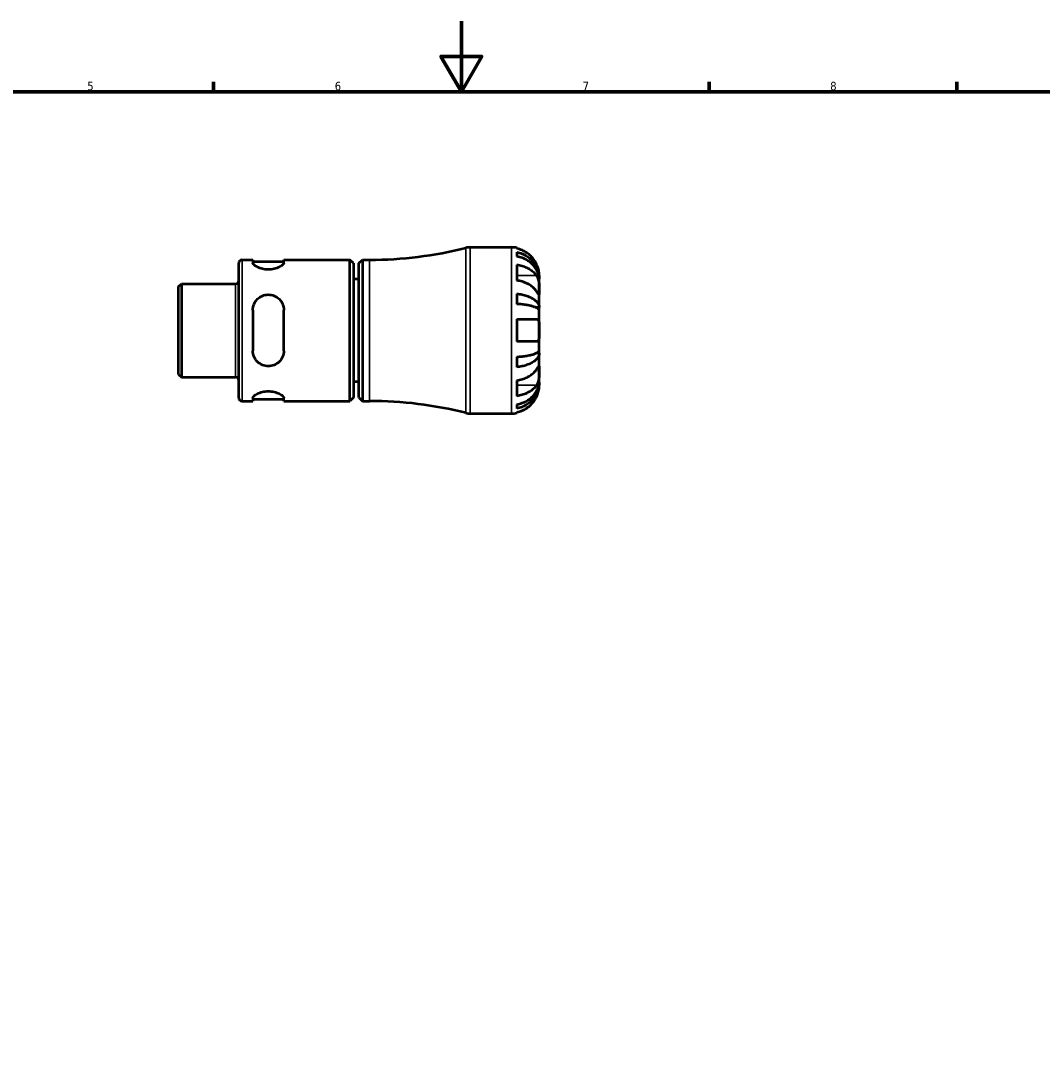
# Model space of a CAD drawing. Header units: millimetres. Extents: x -51 to 904, y -24 to 594.
# Tile 4 of 6: x 296 to 585, y 297 to 594. Entities that reach past the tile are written whole.
import ezdxf

# ---------------------------------------------------------------- set-up
doc = ezdxf.new("R2010")
doc.units = ezdxf.units.MM
for name, color, linetype, lineweight in [('Border (ANSI)', 7, 'Continuous', 70), ('Visible (ANSI)', 7, 'Continuous', 50), ('Visible Narrow (ANSI)', 7, 'Continuous', 35)]:
    doc.layers.add(name, color=color, linetype=linetype, lineweight=lineweight)
doc.styles.add('Note Text (ANSI)', font='tahoma.ttf')

# ---------------------------------------------------------------- blocks, each defined once
blk = doc.blocks.new('Borders Default Border')
at = {"layer": 'Border (ANSI)'}
for p, q in [((350.42, 574), (350.42, 576.8)), ((490.58, 574), (490.58, 576.8)), ((560.67, 574), (560.67, 576.8))]:
    blk.add_line(p, q, dxfattribs=at)
at = {"layer": 'Border (ANSI)', "flags": 128}
for points in [[(420.5, 594), (420.5, 574), (414.73, 584), (426.27, 584), (420.5, 574)], [(20, 20), (20, 574), (821, 574), (821, 20), (20, 20)]]:
    blk.add_lwpolyline(points, dxfattribs=at)
at = {"layer": 'Border (ANSI)', "color": 5, "true_color": 0x0000ff, "char_height": 2.4, "attachment_point": 7, "style": 'Note Text (ANSI)'}
for s, insert in [('5', (314.67, 574.35)), ('6', (384.69, 574.35)), ('7', (454.8, 574.4)), ('8', (524.84, 574.35))]:
    blk.add_mtext(s, dxfattribs=dict(at, insert=insert))

msp = doc.modelspace()

# ---------------------------------------------------------------- linework, layer by layer
at = {"layer": 'Visible (ANSI)'}
for p, q in [((422.9605, 529.9823), (434.6567, 529.9823)), ((436.2317, 529.8232), (436.2317, 529.6097)), ((358.4567, 526.4573), (361.5192, 526.4573)), ((361.5192, 526.4573), (361.5192, 525.6118)), ((361.5192, 525.9573), (370.2692, 525.9573)), ((370.2692, 526.4573), (389.0017, 526.4573)), ((370.2692, 525.6118), (370.2692, 526.4573)), ((389.0017, 486.5073), (389.0017, 526.4573)), ((390.0017, 525.4573), (389.0017, 526.4573)), ((391.5317, 525.4573), (392.5317, 526.4573)), ((392.5317, 526.4573), (392.5317, 486.5073)), ((392.5317, 526.4573), (394.5317, 526.4573)), ((436.2317, 528.601), (436.2317, 527.3933)), ((357.5317, 487.4323), (357.5317, 525.5323)), ((390.0017, 525.4573), (390.0017, 487.5073)), ((391.5317, 487.5073), (391.5317, 525.4573)), ((436.2317, 525.0632), (436.2317, 520.6085)), ((391.5317, 520.9823), (390.0017, 520.9823)), ((442.5317, 521.1019), (442.5193, 521.1019)), ((442.5317, 521.1019), (442.5317, 522.1073)), ((442.5317, 520.7192), (442.5317, 521.1019)), ((442.5317, 517.5309), (442.5317, 520.7192)), ((340.5317, 518.9096), (341.3249, 519.7028)), ((340.5317, 494.0551), (340.5317, 518.9096)), ((341.3249, 519.7028), (356.6067, 519.7028)), ((341.3249, 519.7028), (341.3249, 493.2618)), ((436.2317, 516.852), (436.2317, 513.9362)), ((442.5317, 512.9206), (442.5317, 517.5309)), ((361.5192, 512.2323), (361.5192, 500.7323)), ((370.2692, 500.7323), (370.2692, 512.2323)), ((442.5317, 512.9206), (441.6228, 512.9206)), ((442.5317, 511.9968), (442.5317, 512.9206)), ((442.5317, 506.4823), (442.5317, 511.9968)), ((436.2317, 509.6323), (436.2317, 503.3323)), ((436.2317, 509.6323), (441.7539, 509.6323)), ((442.5317, 500.9679), (442.5317, 506.4823)), ((441.7539, 503.3323), (436.2317, 503.3323)), ((436.2317, 499.0285), (436.2317, 496.1127)), ((442.5317, 500.044), (441.6228, 500.044)), ((442.5317, 500.044), (442.5317, 500.9679)), ((442.5317, 495.4338), (442.5317, 500.044)), ((340.5317, 494.0551), (341.3249, 493.2618)), ((341.3249, 493.2618), (356.6067, 493.2618)), ((442.5317, 492.2454), (442.5317, 495.4338)), ((391.5317, 491.9823), (390.0017, 491.9823)), ((436.2317, 492.3562), (436.2317, 487.9014)), ((442.5317, 491.8628), (442.5193, 491.8628)), ((442.5317, 491.8628), (442.5317, 492.2454)), ((442.5317, 490.8573), (442.5317, 491.8628)), ((361.5192, 487.3528), (361.5192, 486.5073)), ((370.2692, 486.5073), (370.2692, 487.3528)), ((390.0017, 487.5073), (389.0017, 486.5073)), ((391.5317, 487.5073), (392.5317, 486.5073)), ((358.4567, 486.5073), (361.5192, 486.5073)), ((361.5192, 487.0073), (370.2692, 487.0073)), ((370.2692, 486.5073), (389.0017, 486.5073)), ((392.5317, 486.5073), (394.5317, 486.5073)), ((436.2317, 485.5714), (436.2317, 484.3636)), ((422.9605, 482.9823), (434.6567, 482.9823)), ((436.2317, 483.355), (436.2317, 483.1414))]:
    msp.add_line(p, q, dxfattribs=at)
for centre, radius, start, end in [((394.5317, 638.1582), 111.7009, 270, 284.136477), ((422.9605, 525.2823), 4.7, 90, 104.136477), ((434.6567, 522.1073), 7.875, 78.463041, 90), ((358.4567, 525.5323), 0.925, 90, 180), ((356.6067, 520.6278), 0.925, 270, 0), ((356.6067, 492.3368), 0.925, 0, 90), ((358.4567, 487.4323), 0.925, 180, 270), ((394.5317, 374.8064), 111.7009, 75.863523, 90), ((422.9605, 487.6823), 4.7, 255.863523, 270), ((434.6567, 490.8573), 7.875, 270, 281.536959)]:
    msp.add_arc(centre, radius, start, end, dxfattribs=at)
for points, knots in [([(441.7539, 525.2573), (441.596, 525.5904), (441.4071, 525.9273), (440.8989, 526.6937), (440.5559, 527.1078), (439.8672, 527.8004), (439.4588, 528.1433), (438.5786, 528.7349), (438.1069, 528.9835), (437.2238, 529.351), (436.7337, 529.5063), (436.2317, 529.6097)], [3.892395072, 3.892395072, 3.892395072, 3.892395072, 3.998310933, 3.998310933, 4.145419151, 4.145419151, 4.291315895, 4.291315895, 4.43721264, 4.43721264, 4.578247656, 4.578247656, 4.578247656, 4.578247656]), ([(436.2317, 528.601), (436.7367, 528.501), (437.2301, 528.3504), (438.1158, 527.9947), (438.5877, 527.7549), (439.4685, 527.1841), (439.8775, 526.8532), (440.5651, 526.1864), (440.907, 525.7889), (441.4964, 524.9331), (441.7439, 524.4747), (442.1169, 523.6013), (442.2763, 523.1055), (442.4837, 522.0926), (442.5317, 521.5754), (442.5317, 521.1019)], [0.1494024, 0.1494024, 0.1494024, 0.1494024, 0.29124982, 0.29124982, 0.43706507, 0.43706507, 0.58288032, 0.58288032, 0.7290354, 0.7290354, 0.87519047, 0.87519047, 1.02191485, 1.02191485, 1.16863923, 1.16863923, 1.16863923, 1.16863923]), ([(442.5317, 520.7192), (442.5317, 521.1406), (442.4837, 521.6009), (442.2763, 522.5024), (442.1169, 522.9436), (441.7439, 523.721), (441.4964, 524.1289), (440.907, 524.8905), (440.5651, 525.2443), (439.8775, 525.8377), (439.4685, 526.1322), (438.5877, 526.6402), (438.1158, 526.8537), (437.2301, 527.1702), (436.7367, 527.3042), (436.2317, 527.3933)], [3.51339372, 3.51339372, 3.51339372, 3.51339372, 3.6601181, 3.6601181, 3.80684248, 3.80684248, 3.95299756, 3.95299756, 4.09915263, 4.09915263, 4.24496788, 4.24496788, 4.39078313, 4.39078313, 4.53263055, 4.53263055, 4.53263055, 4.53263055]), ([(370.2692, 525.6118), (370.2692, 525.4409), (370.1523, 525.2309), (369.6885, 524.7917), (369.342, 524.5634), (368.5636, 524.1884), (368.0871, 524.0126), (367.0292, 523.7678), (366.4472, 523.7011), (365.8942, 523.7011), (365.3411, 523.7011), (364.7591, 523.7678), (363.7012, 524.0126), (363.2247, 524.1884), (362.4463, 524.5634), (362.0998, 524.7917), (361.6361, 525.2309), (361.5192, 525.4409), (361.5192, 525.6118)], [-0.68819062, -0.68819062, -0.68819062, -0.68819062, -0.51000104, -0.51000104, -0.33181146, -0.33181146, -0.16590573, -0.16590573, 0, 0, 0, 0.16590573, 0.16590573, 0.33181146, 0.33181146, 0.51000104, 0.51000104, 0.68819062, 0.68819062, 0.68819062, 0.68819062]), ([(436.2317, 525.0632), (436.7337, 524.9901), (437.2238, 524.8803), (438.1069, 524.6205), (438.5786, 524.4446), (439.4588, 524.0263), (439.8672, 523.7839), (440.5559, 523.2941), (440.8989, 523.0013), (441.4071, 522.4594), (441.596, 522.2212), (441.7539, 521.9856)], [0.149410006, 0.149410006, 0.149410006, 0.149410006, 0.290445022, 0.290445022, 0.436341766, 0.436341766, 0.582238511, 0.582238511, 0.729346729, 0.729346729, 0.835262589, 0.835262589, 0.835262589, 0.835262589]), ([(442.5317, 522.1073), (442.5317, 522.1073), (442.5318, 522.1302), (442.5306, 522.2242), (442.5292, 522.2982), (442.5154, 522.5679), (442.4954, 522.8102), (442.4103, 523.3212), (442.3603, 523.558), (442.2421, 523.9956), (442.1833, 524.1861), (442.0467, 524.5758), (441.9694, 524.7733), (441.8425, 525.0664), (441.799, 525.1622), (441.7539, 525.2573)], [-2.176679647, -2.176679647, -2.176679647, -2.176679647, -2.110866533, -2.110866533, -2.040552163, -2.040552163, -1.91738302, -1.91738302, -1.829422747, -1.829422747, -1.765581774, -1.765581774, -1.70117883, -1.70117883, -1.669619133, -1.669619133, -1.669619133, -1.669619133]), ([(441.7539, 517.5309), (441.596, 517.7664), (441.4071, 518.0046), (440.8989, 518.5466), (440.5559, 518.8393), (439.8672, 519.3291), (439.4588, 519.5716), (438.5786, 519.9899), (438.1069, 520.1657), (437.2238, 520.4255), (436.7337, 520.5353), (436.2317, 520.6085)], [3.892395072, 3.892395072, 3.892395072, 3.892395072, 3.998310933, 3.998310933, 4.145419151, 4.145419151, 4.291315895, 4.291315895, 4.43721264, 4.43721264, 4.578247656, 4.578247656, 4.578247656, 4.578247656]), ([(441.7539, 521.9856), (441.8117, 521.8994), (441.8669, 521.8074), (442.0031, 521.552), (442.0788, 521.3806), (442.2139, 521.0073), (442.272, 520.8067), (442.3866, 520.3078), (442.433, 520.0067), (442.5047, 519.3105), (442.5198, 518.9228), (442.5333, 518.1748), (442.5317, 517.8252), (442.5317, 517.5309)], [-0.50766593, -0.50766593, -0.50766593, -0.50766593, -0.46718991, -0.46718991, -0.402002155, -0.402002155, -0.33506637, -0.33506637, -0.243004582, -0.243004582, -0.124888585, -0.124888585, 0, 0, 0, 0]), ([(436.2317, 516.852), (436.7367, 516.7995), (437.2301, 516.7206), (438.1158, 516.5341), (438.5877, 516.4084), (439.4685, 516.1091), (439.8775, 515.9357), (440.5651, 515.5861), (440.907, 515.3777), (441.4964, 514.9291), (441.7439, 514.6888), (442.1169, 514.2309), (442.2763, 513.971), (442.4837, 513.44), (442.5317, 513.1689), (442.5317, 512.9206)], [0.1494024, 0.1494024, 0.1494024, 0.1494024, 0.29124982, 0.29124982, 0.43706507, 0.43706507, 0.58288032, 0.58288032, 0.7290354, 0.7290354, 0.87519047, 0.87519047, 1.02191485, 1.02191485, 1.16863923, 1.16863923, 1.16863923, 1.16863923]), ([(442.5317, 517.5309), (442.5317, 517.3751), (442.5318, 517.2361), (442.5306, 516.9881), (442.5292, 516.8825), (442.5167, 516.6843), (442.5016, 516.6197), (442.4367, 516.6002), (442.3894, 516.6388), (442.2721, 516.7797), (442.214, 516.8585), (442.0789, 517.05), (442.0032, 517.1609), (441.867, 517.3624), (441.8118, 517.4446), (441.7539, 517.5309)], [0, 0, 0, 0, 0.066081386, 0.066081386, 0.136674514, 0.136674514, 0.238734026, 0.238734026, 0.334577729, 0.334577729, 0.401578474, 0.401578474, 0.466853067, 0.466853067, 0.507453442, 0.507453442, 0.507453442, 0.507453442]), ([(361.5192, 512.2323), (361.5192, 512.8011), (361.6361, 513.3987), (362.0998, 514.4895), (362.4463, 514.9833), (363.2247, 515.7377), (363.7012, 516.061), (364.7591, 516.496), (365.3411, 516.6073), (366.4472, 516.6073), (367.0292, 516.496), (368.0871, 516.061), (368.5636, 515.7377), (369.342, 514.9833), (369.6885, 514.4895), (370.1523, 513.3987), (370.2692, 512.8011), (370.2692, 512.2323)], [0.66656863, 0.66656863, 0.66656863, 0.66656863, 0.84475821, 0.84475821, 1.02294779, 1.02294779, 1.18885352, 1.18885352, 1.35475925, 1.35475925, 1.52066497, 1.52066497, 1.6865707, 1.6865707, 1.86476028, 1.86476028, 2.04294986, 2.04294986, 2.04294986, 2.04294986]), ([(442.5317, 511.9968), (442.5317, 512.1192), (442.4837, 512.253), (442.2763, 512.5149), (442.1169, 512.6431), (441.7439, 512.869), (441.4964, 512.9876), (440.907, 513.2089), (440.5651, 513.3117), (439.8775, 513.4841), (439.4685, 513.5697), (438.5877, 513.7173), (438.1158, 513.7794), (437.2301, 513.8713), (436.7367, 513.9103), (436.2317, 513.9362)], [3.51339372, 3.51339372, 3.51339372, 3.51339372, 3.6601181, 3.6601181, 3.80684248, 3.80684248, 3.95299756, 3.95299756, 4.09915263, 4.09915263, 4.24496788, 4.24496788, 4.39078313, 4.39078313, 4.53263055, 4.53263055, 4.53263055, 4.53263055]), ([(441.7539, 509.6323), (441.7598, 509.6323), (441.7657, 509.6322), (441.8507, 509.6301), (441.9247, 509.6145), (442.0515, 509.5579), (442.1056, 509.5207), (442.2136, 509.4135), (442.2648, 509.3389), (442.3825, 509.0932), (442.4331, 508.8942), (442.5052, 508.3768), (442.5199, 508.0511), (442.5333, 507.3106), (442.5317, 506.8989), (442.5317, 506.4823)], [-0.510722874, -0.510722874, -0.510722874, -0.510722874, -0.506535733, -0.506535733, -0.449819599, -0.449819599, -0.400707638, -0.400707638, -0.341736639, -0.341736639, -0.241597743, -0.241597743, -0.124983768, -0.124983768, 0, 0, 0, 0]), ([(442.5317, 506.4823), (442.5317, 506.2318), (442.5319, 505.9823), (442.5299, 505.4714), (442.5274, 505.2133), (442.5052, 504.6169), (442.478, 504.3041), (442.3799, 503.8773), (442.3268, 503.7349), (442.2128, 503.5517), (442.1619, 503.4934), (442.0519, 503.4068), (441.9939, 503.3766), (441.8755, 503.3406), (441.8163, 503.3323), (441.7539, 503.3323)], [0, 0, 0, 0, 0.075148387, 0.075148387, 0.157756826, 0.157756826, 0.278871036, 0.278871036, 0.360564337, 0.360564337, 0.413159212, 0.413159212, 0.461746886, 0.461746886, 0.504856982, 0.504856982, 0.504856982, 0.504856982]), ([(370.2692, 500.7323), (370.2692, 500.1635), (370.1523, 499.566), (369.6885, 498.4752), (369.342, 497.9813), (368.5636, 497.227), (368.0871, 496.9037), (367.0292, 496.4686), (366.4472, 496.3573), (365.8942, 496.3573), (365.3411, 496.3573), (364.7591, 496.4686), (363.7012, 496.9037), (363.2247, 497.227), (362.4463, 497.9813), (362.0998, 498.4752), (361.6361, 499.566), (361.5192, 500.1635), (361.5192, 500.7323)], [-0.68819062, -0.68819062, -0.68819062, -0.68819062, -0.51000104, -0.51000104, -0.33181146, -0.33181146, -0.16590573, -0.16590573, 0, 0, 0, 0.16590573, 0.16590573, 0.33181146, 0.33181146, 0.51000104, 0.51000104, 0.68819062, 0.68819062, 0.68819062, 0.68819062]), ([(436.2317, 499.0285), (436.7367, 499.0544), (437.2301, 499.0933), (438.1158, 499.1853), (438.5877, 499.2473), (439.4685, 499.3949), (439.8775, 499.4805), (440.5651, 499.653), (440.907, 499.7558), (441.4964, 499.9771), (441.7439, 500.0956), (442.1169, 500.3215), (442.2763, 500.4497), (442.4837, 500.7117), (442.5317, 500.8454), (442.5317, 500.9679)], [0.1494024, 0.1494024, 0.1494024, 0.1494024, 0.29124982, 0.29124982, 0.43706507, 0.43706507, 0.58288032, 0.58288032, 0.7290354, 0.7290354, 0.87519047, 0.87519047, 1.02191485, 1.02191485, 1.16863923, 1.16863923, 1.16863923, 1.16863923]), ([(442.5317, 500.044), (442.5317, 499.7958), (442.4837, 499.5247), (442.2763, 498.9937), (442.1169, 498.7338), (441.7439, 498.2758), (441.4964, 498.0356), (440.907, 497.5869), (440.5651, 497.3785), (439.8775, 497.029), (439.4685, 496.8555), (438.5877, 496.5563), (438.1158, 496.4305), (437.2301, 496.2441), (436.7367, 496.1651), (436.2317, 496.1127)], [3.51339372, 3.51339372, 3.51339372, 3.51339372, 3.6601181, 3.6601181, 3.80684248, 3.80684248, 3.95299756, 3.95299756, 4.09915263, 4.09915263, 4.24496788, 4.24496788, 4.39078313, 4.39078313, 4.53263055, 4.53263055, 4.53263055, 4.53263055]), ([(441.7539, 495.4338), (441.8117, 495.52), (441.8669, 495.602), (442.0031, 495.8035), (442.0788, 495.9144), (442.2139, 496.106), (442.272, 496.1848), (442.3866, 496.3225), (442.433, 496.3614), (442.5047, 496.3489), (442.5198, 496.2689), (442.5333, 495.961), (442.5317, 495.7281), (442.5317, 495.4338)], [-0.50766593, -0.50766593, -0.50766593, -0.50766593, -0.46718991, -0.46718991, -0.402002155, -0.402002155, -0.33506637, -0.33506637, -0.243004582, -0.243004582, -0.124888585, -0.124888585, 0, 0, 0, 0]), ([(436.2317, 492.3562), (436.7337, 492.4293), (437.2238, 492.5391), (438.1069, 492.799), (438.5786, 492.9748), (439.4588, 493.3931), (439.8672, 493.6356), (440.5559, 494.1253), (440.8989, 494.4181), (441.4071, 494.9601), (441.596, 495.1982), (441.7539, 495.4338)], [0.149410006, 0.149410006, 0.149410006, 0.149410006, 0.290445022, 0.290445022, 0.436341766, 0.436341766, 0.582238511, 0.582238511, 0.729346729, 0.729346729, 0.835262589, 0.835262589, 0.835262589, 0.835262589]), ([(442.5317, 495.4338), (442.5317, 495.278), (442.5318, 495.1064), (442.5306, 494.7243), (442.5292, 494.5133), (442.5167, 493.9737), (442.5016, 493.6385), (442.4367, 492.9829), (442.3894, 492.669), (442.2721, 492.1583), (442.214, 491.9577), (442.0789, 491.5844), (442.0032, 491.4129), (441.867, 491.1575), (441.8118, 491.0653), (441.7539, 490.979)], [0, 0, 0, 0, 0.066081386, 0.066081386, 0.136674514, 0.136674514, 0.238734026, 0.238734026, 0.334577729, 0.334577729, 0.401578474, 0.401578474, 0.466853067, 0.466853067, 0.507453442, 0.507453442, 0.507453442, 0.507453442]), ([(436.2317, 485.5714), (436.7367, 485.6604), (437.2301, 485.7945), (438.1158, 486.111), (438.5877, 486.3245), (439.4685, 486.8324), (439.8775, 487.1269), (440.5651, 487.7204), (440.907, 488.0741), (441.4964, 488.8358), (441.7439, 489.2437), (442.1169, 490.0211), (442.2763, 490.4623), (442.4837, 491.3638), (442.5317, 491.824), (442.5317, 492.2454)], [0.1494024, 0.1494024, 0.1494024, 0.1494024, 0.29124982, 0.29124982, 0.43706507, 0.43706507, 0.58288032, 0.58288032, 0.7290354, 0.7290354, 0.87519047, 0.87519047, 1.02191485, 1.02191485, 1.16863923, 1.16863923, 1.16863923, 1.16863923]), ([(442.5317, 491.8628), (442.5317, 491.3893), (442.4837, 490.8721), (442.2763, 489.8592), (442.1169, 489.3634), (441.7439, 488.4899), (441.4964, 488.0316), (440.907, 487.1758), (440.5651, 486.7783), (439.8775, 486.1115), (439.4685, 485.7806), (438.5877, 485.2098), (438.1158, 484.9699), (437.2301, 484.6143), (436.7367, 484.4637), (436.2317, 484.3636)], [3.51339372, 3.51339372, 3.51339372, 3.51339372, 3.6601181, 3.6601181, 3.80684248, 3.80684248, 3.95299756, 3.95299756, 4.09915263, 4.09915263, 4.24496788, 4.24496788, 4.39078313, 4.39078313, 4.53263055, 4.53263055, 4.53263055, 4.53263055]), ([(441.7539, 490.979), (441.596, 490.7435), (441.4071, 490.5053), (440.8989, 489.9633), (440.5559, 489.6705), (439.8672, 489.1808), (439.4588, 488.9383), (438.5786, 488.52), (438.1069, 488.3442), (437.2238, 488.0843), (436.7337, 487.9746), (436.2317, 487.9014)], [3.892395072, 3.892395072, 3.892395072, 3.892395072, 3.998310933, 3.998310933, 4.145419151, 4.145419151, 4.291315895, 4.291315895, 4.43721264, 4.43721264, 4.578247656, 4.578247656, 4.578247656, 4.578247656]), ([(441.7539, 487.7073), (441.816, 487.8382), (441.875, 487.9705), (442.011, 488.2959), (442.0836, 488.4886), (442.2148, 488.8777), (442.2719, 489.072), (442.3864, 489.5209), (442.4331, 489.7629), (442.5047, 490.2468), (442.5198, 490.4639), (442.5333, 490.7748), (442.5317, 490.8573), (442.5317, 490.8573)], [-0.508164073, -0.508164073, -0.508164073, -0.508164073, -0.464605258, -0.464605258, -0.401547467, -0.401547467, -0.335618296, -0.335618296, -0.242869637, -0.242869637, -0.124906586, -0.124906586, 0, 0, 0, 0]), ([(361.5192, 487.3528), (361.5192, 487.5238), (361.6361, 487.7337), (362.0998, 488.173), (362.4463, 488.4013), (363.2247, 488.7763), (363.7012, 488.952), (364.7591, 489.1968), (365.3411, 489.2636), (366.4472, 489.2636), (367.0292, 489.1968), (368.0871, 488.952), (368.5636, 488.7763), (369.342, 488.4013), (369.6885, 488.173), (370.1523, 487.7337), (370.2692, 487.5238), (370.2692, 487.3528)], [0.66656863, 0.66656863, 0.66656863, 0.66656863, 0.84475821, 0.84475821, 1.02294779, 1.02294779, 1.18885352, 1.18885352, 1.35475925, 1.35475925, 1.52066497, 1.52066497, 1.6865707, 1.6865707, 1.86476028, 1.86476028, 2.04294986, 2.04294986, 2.04294986, 2.04294986]), ([(436.2317, 483.355), (436.7337, 483.4584), (437.2238, 483.6136), (438.1069, 483.9811), (438.5786, 484.2298), (439.4588, 484.8214), (439.8672, 485.1642), (440.5559, 485.8569), (440.8989, 486.2709), (441.4071, 487.0374), (441.596, 487.3742), (441.7539, 487.7073)], [0.149410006, 0.149410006, 0.149410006, 0.149410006, 0.290445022, 0.290445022, 0.436341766, 0.436341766, 0.582238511, 0.582238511, 0.729346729, 0.729346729, 0.835262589, 0.835262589, 0.835262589, 0.835262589])]:
    msp.add_open_spline(points, degree=3, knots=knots, dxfattribs=at)
at = {"layer": 'Visible Narrow (ANSI)'}
for p, q in [((421.8126, 483.4122), (421.8126, 529.5524)), ((422.9605, 529.693), (422.9605, 483.2716)), ((434.6567, 483.2716), (434.6567, 529.693)), ((358.4567, 526.2114), (358.4567, 486.7532)), ((394.5317, 486.7532), (394.5317, 526.2114)), ((441.4778, 521.9856), (436.5078, 521.9856)), ((356.6067, 493.4246), (356.6067, 519.5401)), ((441.4778, 490.979), (436.5078, 490.979))]:
    msp.add_line(p, q, dxfattribs=at)

# ---------------------------------------------------------------- block references
msp.add_blockref('Borders Default Border', (0, 0))

doc.saveas('drawing.dxf')
